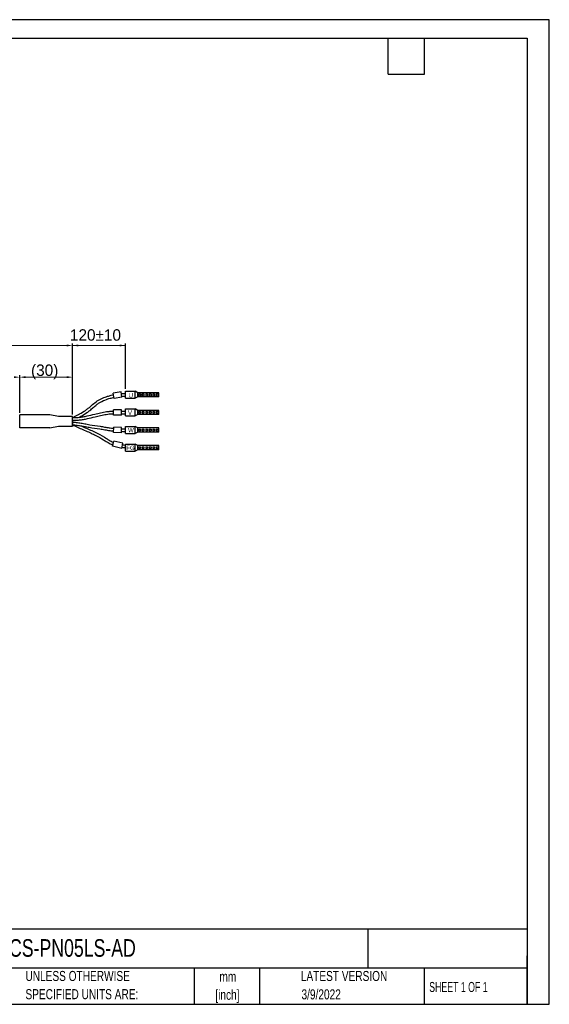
# Model space of a CAD drawing. Header units: inches. Extents: x 0 to 814, y 0 to 621.
# Tile 8 of 8: x 480 to 814, y 0 to 621. Entities that reach past the tile are written whole.
import ezdxf

# ---------------------------------------------------------------- set-up
doc = ezdxf.new("R2010")
doc.units = ezdxf.units.IN
doc.header["$LTSCALE"] = 10
doc.header["$MEASUREMENT"] = 0
doc.layers.add('TEXT', color=140, linetype='Continuous')
doc.styles.add('SLDTEXTSTYLE0', font='TXT', dxfattribs={"width": 0.75})
doc.styles.add('SLDTEXTSTYLE1', font='TXT', dxfattribs={"width": 0.65})

# ---------------------------------------------------------------- blocks, each defined once
blk = doc.blocks.new('SW_NOTE_0_1')
at = {"layer": 'TEXT', "color": 0, "char_height": 6.35, "attachment_point": 2, "style": 'SLDTEXTSTYLE0'}
for s, insert in [('mm', (8.53, 8.19)), ('[inch]', (8.28, -3.28))]:
    blk.add_mtext(s, dxfattribs=dict(at, insert=insert))
blk = doc.blocks.new('SW_NOTE_0_2')
at = {"layer": 'TEXT', "color": 0, "char_height": 6.35, "attachment_point": 1, "style": 'SLDTEXTSTYLE0'}
for s, insert in [('UNLESS OTHERWISE', (0, 8.19)), ('SPECIFIED UNITS ARE:', (0, -3.28))]:
    blk.add_mtext(s, dxfattribs=dict(at, insert=insert))

msp = doc.modelspace()

# ---------------------------------------------------------------- linework, layer by layer
for p, q in [((513.48, 372.14), (513.48, 416.86)), ((513.48, 372.14), (513.48, 416.86)), ((546.82, 388.21), (546.82, 416.86)), ((480.15, 373.19), (480.15, 396.86)), ((480.15, 373.19), (480.15, 396.86)), ((513.48, 372.14), (513.48, 396.86)), ((544.05, 386.3), (539.11, 385.52)), ((539.63, 382.23), (539.11, 385.52)), ((544.57, 383.01), (544.05, 386.3)), ((546.82, 382.3), (546.82, 386.75)), ((546.82, 386.75), (552.93, 386.75)), ((554.59, 385.83), (552.93, 386.75)), ((552.93, 382.3), (552.93, 386.75)), ((567.93, 385.83), (554.59, 385.83)), ((554.59, 383.22), (554.59, 385.83)), ((567.93, 383.22), (567.93, 385.83)), ((544.57, 383.01), (539.63, 382.23)), ((546.82, 382.3), (552.93, 382.3)), ((554.59, 383.22), (552.93, 382.3)), ((567.93, 383.22), (554.59, 383.22)), ((555.15, 385.08), (555.15, 383.97)), ((555.15, 385.08), (556.26, 385.08)), ((555.15, 383.97), (556.26, 383.97)), ((556.26, 385.08), (556.26, 383.97)), ((557.37, 385.08), (557.37, 383.97)), ((557.37, 385.08), (558.48, 385.08)), ((557.37, 383.97), (558.48, 383.97)), ((558.48, 385.08), (558.48, 383.97)), ((559.59, 385.08), (559.59, 383.97)), ((559.59, 385.08), (560.71, 385.08)), ((559.59, 383.97), (560.71, 383.97)), ((560.71, 385.08), (560.71, 383.97)), ((561.82, 385.08), (561.82, 383.97)), ((561.82, 385.08), (562.93, 385.08)), ((561.82, 383.97), (562.93, 383.97)), ((562.93, 385.08), (562.93, 383.97)), ((564.04, 385.08), (564.04, 383.97)), ((564.04, 385.08), (565.15, 385.08)), ((564.04, 383.97), (565.15, 383.97)), ((565.15, 385.08), (565.15, 383.97)), ((566.26, 385.08), (566.26, 383.97)), ((566.26, 385.08), (567.37, 385.08)), ((566.26, 383.97), (567.37, 383.97)), ((567.37, 385.08), (567.37, 383.97)), ((539.32, 371.75), (539.32, 375.08)), ((544.32, 375.08), (539.32, 375.08)), ((544.32, 371.75), (544.32, 375.08)), ((546.82, 371.19), (546.82, 375.64)), ((546.82, 375.64), (552.93, 375.64)), ((554.59, 374.72), (552.93, 375.64)), ((552.93, 371.19), (552.93, 375.64)), ((567.93, 374.72), (554.59, 374.72)), ((554.59, 372.11), (554.59, 374.72)), ((555.15, 373.97), (555.15, 372.86)), ((555.15, 373.97), (556.26, 373.97)), ((555.15, 372.86), (556.26, 372.86)), ((556.26, 373.97), (556.26, 372.86)), ((557.37, 373.97), (557.37, 372.86)), ((557.37, 373.97), (558.48, 373.97)), ((557.37, 372.86), (558.48, 372.86)), ((558.48, 373.97), (558.48, 372.86)), ((559.59, 373.97), (559.59, 372.86)), ((559.59, 373.97), (560.71, 373.97)), ((559.59, 372.86), (560.71, 372.86)), ((560.71, 373.97), (560.71, 372.86)), ((561.82, 373.97), (561.82, 372.86)), ((561.82, 373.97), (562.93, 373.97)), ((561.82, 372.86), (562.93, 372.86)), ((562.93, 373.97), (562.93, 372.86)), ((564.04, 373.97), (564.04, 372.86)), ((564.04, 373.97), (565.15, 373.97)), ((564.04, 372.86), (565.15, 372.86)), ((565.15, 373.97), (565.15, 372.86)), ((566.26, 373.97), (566.26, 372.86)), ((566.26, 373.97), (567.37, 373.97)), ((566.26, 372.86), (567.37, 372.86)), ((567.37, 373.97), (567.37, 372.86)), ((567.93, 372.11), (567.93, 374.72)), ((480.15, 363.75), (480.15, 371.97)), ((499.04, 371.97), (480.15, 371.97)), ((504.6, 370.92), (499.04, 371.97)), ((513.48, 370.92), (504.6, 370.92)), ((513.48, 364.81), (513.48, 370.92)), ((513.48, 367.86), (513.48, 370.64)), ((513.48, 367.86), (513.48, 365.08)), ((544.32, 371.75), (539.32, 371.75)), ((546.82, 371.19), (552.93, 371.19)), ((554.59, 372.11), (552.93, 371.19)), ((567.93, 372.11), (554.59, 372.11)), ((499.04, 363.75), (480.15, 363.75)), ((499.04, 363.75), (504.6, 364.81)), ((504.6, 364.81), (513.48, 364.81)), ((539.26, 360.78), (539.38, 364.12)), ((544.26, 360.61), (539.26, 360.78)), ((544.37, 363.94), (539.38, 364.12)), ((544.26, 360.61), (544.37, 363.94)), ((546.82, 360.08), (546.82, 364.53)), ((546.82, 364.53), (552.93, 364.53)), ((554.59, 363.61), (552.93, 364.53)), ((552.93, 360.08), (552.93, 364.53)), ((554.59, 361), (552.93, 360.08)), ((567.93, 363.61), (554.59, 363.61)), ((554.59, 361), (554.59, 363.61)), ((567.93, 361), (554.59, 361)), ((555.15, 362.86), (555.15, 361.75)), ((555.15, 362.86), (556.26, 362.86)), ((555.15, 361.75), (556.26, 361.75)), ((556.26, 362.86), (556.26, 361.75)), ((557.37, 362.86), (557.37, 361.75)), ((557.37, 362.86), (558.48, 362.86)), ((557.37, 361.75), (558.48, 361.75)), ((558.48, 362.86), (558.48, 361.75)), ((559.59, 362.86), (559.59, 361.75)), ((559.59, 362.86), (560.71, 362.86)), ((559.59, 361.75), (560.71, 361.75)), ((560.71, 362.86), (560.71, 361.75)), ((561.82, 362.86), (561.82, 361.75)), ((561.82, 362.86), (562.93, 362.86)), ((561.82, 361.75), (562.93, 361.75)), ((562.93, 362.86), (562.93, 361.75)), ((564.04, 362.86), (564.04, 361.75)), ((564.04, 362.86), (565.15, 362.86)), ((564.04, 361.75), (565.15, 361.75)), ((565.15, 362.86), (565.15, 361.75)), ((566.26, 362.86), (566.26, 361.75)), ((566.26, 362.86), (567.37, 362.86)), ((566.26, 361.75), (567.37, 361.75)), ((567.37, 362.86), (567.37, 361.75)), ((567.93, 361), (567.93, 363.61)), ((538.65, 352.02), (539.4, 355.27)), ((545.24, 353.92), (539.4, 355.27)), ((546.82, 360.08), (552.93, 360.08)), ((544.49, 350.67), (538.65, 352.02)), ((544.49, 350.67), (545.24, 353.92)), ((546.82, 348.97), (546.82, 353.42)), ((546.82, 353.42), (552.93, 353.42)), ((546.82, 348.97), (552.93, 348.97)), ((554.59, 352.5), (552.93, 353.42)), ((552.93, 348.97), (552.93, 353.42)), ((554.59, 349.89), (552.93, 348.97)), ((567.93, 352.5), (554.59, 352.5)), ((554.59, 349.89), (554.59, 352.5)), ((567.93, 349.89), (554.59, 349.89)), ((555.15, 351.75), (555.15, 350.64)), ((555.15, 351.75), (556.26, 351.75)), ((555.15, 350.64), (556.26, 350.64)), ((556.26, 351.75), (556.26, 350.64)), ((557.37, 351.75), (557.37, 350.64)), ((557.37, 351.75), (558.48, 351.75)), ((557.37, 350.64), (558.48, 350.64)), ((558.48, 351.75), (558.48, 350.64)), ((559.59, 351.75), (559.59, 350.64)), ((559.59, 351.75), (560.71, 351.75)), ((559.59, 350.64), (560.71, 350.64)), ((560.71, 351.75), (560.71, 350.64)), ((561.82, 351.75), (561.82, 350.64)), ((561.82, 351.75), (562.93, 351.75)), ((561.82, 350.64), (562.93, 350.64)), ((562.93, 351.75), (562.93, 350.64)), ((564.04, 351.75), (564.04, 350.64)), ((564.04, 351.75), (565.15, 351.75)), ((564.04, 350.64), (565.15, 350.64)), ((565.15, 351.75), (565.15, 350.64)), ((566.26, 351.75), (566.26, 350.64)), ((566.26, 351.75), (567.37, 351.75)), ((566.26, 350.64), (567.37, 350.64)), ((567.37, 351.75), (567.37, 350.64)), ((567.93, 349.89), (567.93, 352.5))]:
    msp.add_line(p, q)
at = {"lineweight": 15}
for p, q in [((290.49, 415.64), (509.82, 415.64)), ((513.48, 415.64), (546.82, 415.64)), ((483.82, 395.64), (509.82, 395.64))]:
    msp.add_line(p, q, dxfattribs=at)
at = {"const_width": 0.64}
msp.add_lwpolyline([(556.5, 384.53, 1), (557.14, 384.53, 1)], format="xyb", close=True, dxfattribs=at)
for points in [[(544.2, 385.34), (545.05, 385.39), (545.92, 385.4), (546.82, 385.36)], [(544.32, 372.59), (545.13, 372.58), (545.97, 372.58), (546.82, 372.58)], [(544.29, 361.48), (545.13, 361.47), (545.98, 361.47), (546.82, 361.47)], [(545.04, 353.05), (545.57, 352.97), (546.16, 352.89), (546.82, 352.81)]]:
    msp.add_open_spline(points, degree=3)
for points, knots in [([(513.48, 370.18), (513.9, 370.39), (514.32, 370.6), (515.81, 371.35), (516.87, 371.9), (519.19, 373.18), (520.43, 373.91), (522.22, 375.13), (522.82, 375.57), (524.32, 376.75), (525.21, 377.56), (527.06, 379.16), (528.02, 379.96), (530.13, 381.35), (531.25, 381.94), (533.41, 382.87), (534.44, 383.24), (536.26, 383.82), (537.05, 384.04), (538.31, 384.37), (538.78, 384.48), (539.25, 384.59)], [0.371793, 0.371793, 0.371793, 0.371793, 1.623201, 1.623201, 4.869604, 4.869604, 8.832015, 8.832015, 10.881418, 10.881418, 14.148088, 14.148088, 17.414758, 17.414758, 20.681427, 20.681427, 23.53798, 23.53798, 25.695028, 25.695028, 26.990407, 26.990407, 26.990407, 26.990407]), ([(517.39, 370.3), (517.83, 370.53), (518.28, 370.77), (520.03, 371.73), (521.31, 372.5), (523.17, 373.77), (523.78, 374.21), (525.12, 375.26), (525.84, 375.89), (527.24, 377.11), (527.94, 377.72), (529.16, 378.69), (529.7, 379.08), (530.8, 379.78), (531.38, 380.1), (533.16, 380.99), (534.43, 381.48), (536.63, 382.19), (537.55, 382.45), (538.82, 382.77), (539.17, 382.86), (539.52, 382.94)], [3.52959, 3.52959, 3.52959, 3.52959, 4.863763, 4.863763, 8.841666, 8.841666, 10.818573, 10.818573, 13.327521, 13.327521, 15.836469, 15.836469, 17.701226, 17.701226, 19.565984, 19.565984, 23.295499, 23.295499, 25.890636, 25.890636, 26.885896, 26.885896, 26.885896, 26.885896]), ([(544.46, 383.69), (545.22, 383.73), (545.99, 383.73), (546.78, 383.69), (546.79, 383.69), (546.8, 383.69), (546.82, 383.69)], [31.52895, 31.52895, 31.52895, 31.52895, 33.616118, 33.616118, 33.616118, 33.652329, 33.652329, 33.652329, 33.652329]), ([(513.48, 370.08), (513.96, 370.1), (514.43, 370.12), (515.86, 370.18), (516.81, 370.24), (518.56, 370.42), (519.36, 370.53), (520.96, 370.81), (521.77, 370.98), (524.18, 371.52), (525.8, 371.95), (528.67, 372.67), (529.92, 372.96), (532.4, 373.49), (533.63, 373.71), (535.57, 373.99), (536.29, 374.07), (537.71, 374.19), (538.41, 374.23), (539.19, 374.25), (539.25, 374.25), (539.32, 374.26)], [0.028277, 0.028277, 0.028277, 0.028277, 1.307274, 1.307274, 3.921823, 3.921823, 6.171187, 6.171187, 8.420551, 8.420551, 12.919279, 12.919279, 16.304864, 16.304864, 19.690448, 19.690448, 21.716034, 21.716034, 23.74162, 23.74162, 23.928502, 23.928502, 23.928502, 23.928502]), ([(544.32, 374.26), (544.92, 374.25), (545.53, 374.25), (546.37, 374.25), (546.59, 374.25), (546.81, 374.25), (546.81, 374.25), (546.82, 374.25), (546.82, 374.25)], [28.295528, 28.295528, 28.295528, 28.295528, 29.769829, 29.769829, 30.302798, 30.302798, 30.302798, 30.305794, 30.305794, 30.305794, 30.305794]), ([(513.48, 367.31), (513.51, 367.31), (513.53, 367.3), (513.55, 367.3), (513.55, 367.3), (513.56, 367.3), (513.56, 367.3), (514.06, 367.26), (514.56, 367.21), (516.07, 367.07), (517.08, 366.95), (519.11, 366.65), (520.11, 366.46), (522.18, 366.05), (523.25, 365.83), (526.44, 365.27), (528.6, 365), (531.75, 364.51), (532.72, 364.34), (534.64, 364.01), (535.6, 363.84), (537.48, 363.57), (538.42, 363.46), (539.35, 363.37)], [-0.067505, -0.067505, -0.067505, -0.067505, -0.005302, -0.005302, -0.005302, 0, 0, 0, 1.35478, 1.35478, 4.06434, 4.06434, 6.773901, 6.773901, 9.743164, 9.743164, 15.638284, 15.638284, 18.274706, 18.274706, 20.911129, 20.911129, 23.490654, 23.490654, 23.490654, 23.490654]), ([(513.52, 368.42), (514, 368.44), (514.48, 368.45), (515.95, 368.52), (516.93, 368.58), (518.74, 368.76), (519.57, 368.88), (521.21, 369.16), (522.02, 369.33), (524.44, 369.87), (526.04, 370.29), (528.81, 370.99), (529.99, 371.27), (532.32, 371.77), (533.48, 371.99), (535.29, 372.27), (535.96, 372.36), (537.51, 372.51), (538.4, 372.56), (539.32, 372.59)], [0, 0, 0, 0, 1.303723, 1.303723, 3.91117, 3.91117, 6.114972, 6.114972, 8.318774, 8.318774, 12.726377, 12.726377, 15.983891, 15.983891, 19.241405, 19.241405, 21.194261, 21.194261, 23.881852, 23.881852, 23.881852, 23.881852]), ([(513.48, 365.64), (513.96, 365.59), (514.43, 365.55), (515.9, 365.41), (516.89, 365.3), (518.83, 365.01), (519.81, 364.82), (521.86, 364.42), (522.94, 364.2), (526.24, 363.61), (528.46, 363.34), (531.68, 362.83), (532.72, 362.65), (534.82, 362.29), (535.88, 362.11), (537.73, 361.86), (538.51, 361.77), (539.29, 361.71)], [0.067517, 0.067517, 0.067517, 0.067517, 1.358012, 1.358012, 4.074037, 4.074037, 6.790061, 6.790061, 9.740369, 9.740369, 15.738995, 15.738995, 18.611812, 18.611812, 21.484629, 21.484629, 23.570315, 23.570315, 23.570315, 23.570315]), ([(513.48, 365.54), (513.92, 365.33), (514.36, 365.12), (515.94, 364.38), (517.1, 363.86), (520.6, 362.33), (522.93, 361.34), (526.13, 359.88), (527.11, 359.41), (529.9, 357.99), (531.53, 357.02), (533.74, 355.67), (534.45, 355.23), (535.59, 354.54), (536.04, 354.27), (536.89, 353.79), (537.3, 353.58), (538.09, 353.21), (538.46, 353.05), (538.85, 352.9)], [0.348911, 0.348911, 0.348911, 0.348911, 1.576277, 1.576277, 4.728831, 4.728831, 11.03394, 11.03394, 14.021666, 14.021666, 19.997118, 19.997118, 23.22189, 23.22189, 25.601168, 25.601168, 27.980446, 27.980446, 30.138021, 30.138021, 30.138021, 30.138021]), ([(518.56, 365.04), (518.67, 364.99), (518.78, 364.95), (521.17, 363.89), (523.5, 362.91), (526.81, 361.4), (527.91, 360.88), (531.24, 359.17), (533.19, 357.97), (535.42, 356.59), (535.99, 356.24), (537.44, 355.38), (538.19, 354.98), (539.07, 354.61), (539.15, 354.57), (539.23, 354.54)], [4.387205, 4.387205, 4.387205, 4.387205, 4.680031, 4.680031, 10.920072, 10.920072, 14.17905, 14.17905, 21.382373, 21.382373, 24.149836, 24.149836, 29.180326, 29.180326, 29.681086, 29.681086, 29.681086, 29.681086]), ([(544.35, 363.14), (545.17, 363.13), (545.99, 363.14), (546.82, 363.14), (546.82, 363.14), (546.82, 363.14), (546.82, 363.14)], [28.048947, 28.048947, 28.048947, 28.048947, 30.279847, 30.279847, 30.279847, 30.281534, 30.281534, 30.281534, 30.281534]), ([(544.67, 351.42), (545.03, 351.36), (545.42, 351.31), (546.15, 351.21), (546.47, 351.17), (546.82, 351.13)], [37.903604, 37.903604, 37.903604, 37.903604, 38.859106, 38.859106, 39.574024, 39.574024, 39.574024, 39.574024])]:
    msp.add_open_spline(points, degree=3, knots=knots)
for points in [[(509.82, 416.25), (509.82, 415.03), (513.48, 415.64)], [(517.15, 416.25), (517.15, 415.03), (513.48, 415.64)], [(543.15, 416.25), (543.15, 415.03), (546.82, 415.64)], [(476.48, 396.25), (476.48, 395.03), (480.15, 395.64)], [(483.82, 396.25), (483.82, 395.03), (480.15, 395.64)], [(509.82, 396.25), (509.82, 395.03), (513.48, 395.64)]]:
    msp.add_solid(points)
at = {"layer": 'DEFPOINTS'}
msp.add_lwpolyline([(0, 0), (813.96, 0), (813.96, 621.17), (0, 621.17)], close=True, dxfattribs=at)
at = {"layer": 'TEXT'}
for p, q in [((0, 609.6), (800.1, 609.6)), ((712.47, 586.74), (712.47, 609.6)), ((735.33, 586.74), (735.33, 609.6)), ((800.1, 609.6), (800.1, 0)), ((712.47, 586.74), (735.33, 586.74)), ((800.1, 47.33), (0, 47.33)), ((699.68, 47.33), (699.68, 22.86)), ((800.1, 0), (800.1, 30.48)), ((800.1, 22.86), (0, 22.86)), ((590.02, 22.86), (590.02, 0)), ((631.39, 22.86), (631.39, 0)), ((735, 22.86), (735, 0)), ((0, 0), (800.1, 0))]:
    msp.add_line(p, q, dxfattribs=at)

# ---------------------------------------------------------------- block references
for name, p in [('SW_NOTE_0_2', (483.77, 12.86)), ('SW_NOTE_0_1', (602.81, 12.47))]:
    msp.add_blockref(name, p, dxfattribs=at)

# ---------------------------------------------------------------- texts
at = {"layer": 'TEXT', "attachment_point": 1}
for s, width, insert, char_height in [('120%%P10', 13.1018, (511.82, 425.88), 7.222), ('(30)', 13.1018, (487.31, 403.65), 7.222), ('U', 5.3964, (548.85, 385.65), 2.78), ('V', 5.3964, (548.39, 374.66), 2.78), ('W', 5.3964, (548.45, 363.63), 2.78), ('FG', 5.3964, (547.32, 352.48), 2.778)]:
    msp.add_mtext_dynamic_manual_height_columns(s, width=width, gutter_width=47.04, heights=[0], dxfattribs=dict(at, insert=insert, char_height=char_height))
at = {"layer": 'TEXT'}
for s, insert, char_height, attachment_point, style in [('APCS-PN05LS-AD', (458.57, 41.1), 11.1125, 1, 'SLDTEXTSTYLE0'), ('LATEST VERSION', (684.61, 21.04), 6.35, 2, 'SLDTEXTSTYLE0'), ('SHEET 1 OF 1', (738.27, 14.1), 6.35, 1, 'SLDTEXTSTYLE1'), ('3/9/2022', (670.17, 9.46), 6.35, 2, 'SLDTEXTSTYLE0')]:
    msp.add_mtext(s, dxfattribs=dict(at, insert=insert, char_height=char_height, attachment_point=attachment_point, style=style))

doc.saveas('drawing.dxf')
